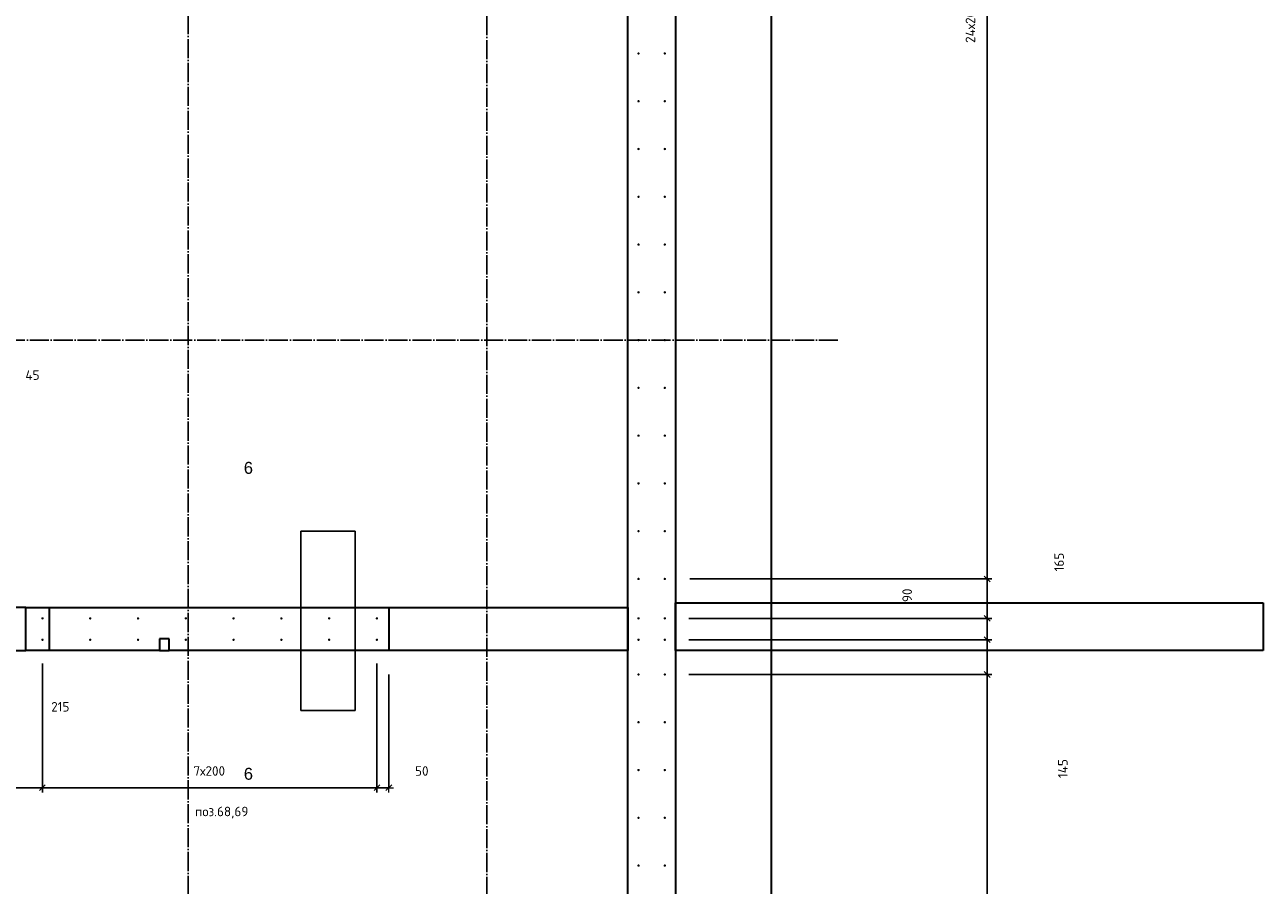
# Model space of a CAD drawing. Header units: millimetres. Extents: x -1001 to 124100, y -72947 to 40304.
# Tile 99 of 104: x 93216 to 98400, y -36662 to -33060. Entities that reach past the tile are written whole.
import ezdxf

# ---------------------------------------------------------------- set-up
doc = ezdxf.new("R2010")
doc.units = ezdxf.units.MM
doc.header["$PDMODE"] = 65
for name, pattern in [('______11', [100, 80, -10, 0, -10]), ('______5', [220, 160, -20, 20, -20]), ('________', [0])]:
    doc.linetypes.add(name, pattern=pattern)
for name, color, linetype, lineweight in [('Standard', 7, 'Continuous', 25), ('Арм.стержн. Выпуски', 180, 'Continuous', 35), ('Размерная линия_ общее', 7, 'Continuous', 13), ('Размерная линия_ общее_1', 7, 'Continuous', 13)]:
    doc.layers.add(name, color=color, linetype=linetype, lineweight=lineweight)
doc.layers.add('Осевая линия_ общее', color=7, linetype='______5', lineweight=13, true_color=0xa0a0a0)
doc.styles.add('ARIAL', font='ARIAL.TTF')
doc.styles.add('ISOCPEUR', font='ISOCPEUR')
doc.dimstyles.new('DIMSTYLE_11', dxfattribs={"dimtxt": 40, "dimasz": 40, "dimexe": 0, "dimexo": 0, "dimgap": 20, "dimtad": 2, "dimdec": 0, "dimrnd": 5, "dimzin": 12, "dimdsep": 46, "dimtxsty": 'ISOCPEUR', "dimblk1": 'ALL_ML_STRICH', "dimblk2": 'ALL_ML_STRICH', "dimsah": 1, "dimcen": 0, "dimclrd": 7, "dimclre": 256, "dimclrt": 7, "dimadec": 0, "dimazin": 0, "dimtfac": 1, "dimtdec": 0, "dimtix": 1, "dimtmove": 2, "dimatfit": 3, "dimfxl": 0, "dimtvp": 1.2, "dimtzin": 0, "dimlwd": 0, "dimlwe": -3, "dimarcsym": 0})
doc.dimstyles.new('DIMSTYLE_16', dxfattribs={"dimtxt": 40, "dimasz": 40, "dimexe": 0, "dimexo": 0, "dimgap": 20, "dimtad": 0, "dimdec": 0, "dimrnd": 5, "dimzin": 12, "dimdsep": 46, "dimtxsty": 'ISOCPEUR', "dimblk1": 'ALL_ML_STRICH', "dimblk2": 'ALL_ML_STRICH', "dimsah": 1, "dimcen": 0, "dimclrd": 7, "dimclre": 256, "dimclrt": 7, "dimadec": 0, "dimazin": 0, "dimtfac": 1, "dimtdec": 0, "dimtix": 1, "dimtmove": 2, "dimatfit": 3, "dimfxl": 0, "dimtzin": 0, "dimlwd": 0, "dimlwe": -3, "dimarcsym": 0})
doc.dimstyles.new('DIMSTYLE_9', dxfattribs={"dimtxt": 40, "dimasz": 40, "dimexe": 0, "dimexo": 0, "dimgap": 20, "dimtad": 2, "dimdec": 0, "dimrnd": 5, "dimzin": 12, "dimdsep": 46, "dimtxsty": 'ISOCPEUR', "dimblk1": 'ALL_ML_STRICH', "dimblk2": 'ALL_ML_STRICH', "dimsah": 1, "dimcen": 0, "dimclrd": 7, "dimclre": 256, "dimclrt": 7, "dimadec": 0, "dimazin": 0, "dimtfac": 1, "dimtdec": 0, "dimtix": 1, "dimtmove": 2, "dimatfit": 3, "dimfxl": 0, "dimtzin": 0, "dimlwd": 0, "dimlwe": -3, "dimarcsym": 0})

# ---------------------------------------------------------------- blocks, each defined once
blk = doc.blocks.new('ALL_ML_STRICH')
at = {"color": 0, "linetype": 'ByBlock', "lineweight": -2}
for p, q in [((-1, 0), (0.5, 0)), ((-0.3, -0.3), (0.3, 0.3)), ((0, -0.5), (0, 0.5))]:
    blk.add_line(p, q, dxfattribs=at)
blk = doc.blocks.new('*D366')
at = {"layer": 'DEFPOINTS', "color": 7, "linetype": 'Continuous', "lineweight": 13, "transparency": 33554687}
for p in [(95895, -35780), (95895, -38180), (97244.3, -38180)]:
    blk.add_point(p, dxfattribs=at)
at = {"layer": 'Размерная линия_ общее_1', "color": 253, "linetype": 'Continuous', "lineweight": -2, "true_color": 0xa0a0a0, "transparency": 33554687}
for p, q in [((95995, -35780), (97244.3, -35780)), ((95995, -38180), (97244.3, -38180))]:
    blk.add_line(p, q, dxfattribs=at)
at = {"layer": 'Размерная линия_ общее_1', "color": 7, "linetype": 'Continuous', "lineweight": -2, "transparency": 33554687}
blk.add_line((97244.3, -38180), (97244.3, -35780), dxfattribs=at)
at = {"layer": 'Размерная линия_ общее_1', "color": 7, "linetype": 'Continuous', "lineweight": 13, "transparency": 33554687, "xscale": 40, "yscale": 40, "zscale": 40}
for p, rotation in [((97244.3, -35780), 90), ((97244.3, -38180), 270)]:
    blk.add_blockref('ALL_ML_STRICH', p, dxfattribs=dict(at, rotation=rotation))
at = {"layer": 'Размерная линия_ общее_1', "color": 7, "linetype": 'Continuous', "lineweight": 13, "transparency": 33554687, "insert": (97154.3, -37130), "char_height": 40, "width": 2, "attachment_point": 1, "rotation": 90, "line_spacing_factor": 0.60241, "style": 'ISOCPEUR'}
blk.add_mtext('12х200=2400', dxfattribs=at)
blk = doc.blocks.new('*D367')
at = {"layer": 'DEFPOINTS', "color": 7, "linetype": 'Continuous', "lineweight": 13, "transparency": 33554687}
for p in [(95895, -35634.5), (95895, -35780), (97244.3, -35780)]:
    blk.add_point(p, dxfattribs=at)
at = {"layer": 'Размерная линия_ общее_1', "color": 253, "linetype": 'Continuous', "lineweight": -2, "true_color": 0xa0a0a0, "transparency": 33554687}
for p, q in [((95995, -35634.5), (97244.3, -35634.5)), ((95995, -35780), (97244.3, -35780))]:
    blk.add_line(p, q, dxfattribs=at)
at = {"layer": 'Размерная линия_ общее_1', "color": 7, "linetype": 'Continuous', "lineweight": -2, "transparency": 33554687}
blk.add_line((97244.3, -35780), (97244.3, -35634.5), dxfattribs=at)
at = {"layer": 'Размерная линия_ общее_1', "color": 7, "linetype": 'Continuous', "lineweight": 13, "transparency": 33554687, "xscale": 40, "yscale": 40, "zscale": 40}
for p, rotation in [((97244.3, -35634.5), 90), ((97244.3, -35780), 270)]:
    blk.add_blockref('ALL_ML_STRICH', p, dxfattribs=dict(at, rotation=rotation))
at = {"layer": 'Размерная линия_ общее_1', "color": 7, "linetype": 'Continuous', "lineweight": 13, "transparency": 33554687, "insert": (97561.2, -36173.8), "char_height": 40, "width": 120, "attachment_point": 5, "rotation": 90, "style": 'ISOCPEUR'}
blk.add_mtext('\\A1;{145}', dxfattribs=at)
blk = doc.blocks.new('*D368')
at = {"layer": 'DEFPOINTS', "color": 7, "linetype": 'Continuous', "lineweight": 13, "transparency": 33554687}
for p in [(95895, -35545), (95895, -35634.5), (97244.3, -35634.5)]:
    blk.add_point(p, dxfattribs=at)
at = {"layer": 'Размерная линия_ общее_1', "color": 253, "linetype": 'Continuous', "lineweight": -2, "true_color": 0xa0a0a0, "transparency": 33554687}
for p, q in [((95995, -35545), (97244.3, -35545)), ((95995, -35634.5), (97244.3, -35634.5))]:
    blk.add_line(p, q, dxfattribs=at)
at = {"layer": 'Размерная линия_ общее_1', "color": 7, "linetype": 'Continuous', "lineweight": -2, "transparency": 33554687}
blk.add_line((97244.3, -35634.5), (97244.3, -35545), dxfattribs=at)
at = {"layer": 'Размерная линия_ общее_1', "color": 7, "linetype": 'Continuous', "lineweight": 13, "transparency": 33554687, "xscale": 40, "yscale": 40, "zscale": 40}
for p, rotation in [((97244.3, -35545), 90), ((97244.3, -35634.5), 270)]:
    blk.add_blockref('ALL_ML_STRICH', p, dxfattribs=dict(at, rotation=rotation))
at = {"layer": 'Размерная линия_ общее_1', "color": 7, "linetype": 'Continuous', "lineweight": 13, "transparency": 33554687, "insert": (96909.5, -35448.4), "char_height": 40, "width": 80, "attachment_point": 5, "rotation": 90, "style": 'ISOCPEUR'}
blk.add_mtext('\\A1;{90}', dxfattribs=at)
blk = doc.blocks.new('*D369')
at = {"layer": 'DEFPOINTS', "color": 7, "linetype": 'Continuous', "lineweight": 13, "transparency": 33554687}
for p in [(95900, -35380), (95895, -35545), (97244.3, -35545)]:
    blk.add_point(p, dxfattribs=at)
at = {"layer": 'Размерная линия_ общее_1', "color": 253, "linetype": 'Continuous', "lineweight": -2, "true_color": 0xa0a0a0, "transparency": 33554687}
for p, q in [((96000, -35380), (97244.3, -35380)), ((95995, -35545), (97244.3, -35545))]:
    blk.add_line(p, q, dxfattribs=at)
at = {"layer": 'Размерная линия_ общее_1', "color": 7, "linetype": 'Continuous', "lineweight": -2, "transparency": 33554687}
blk.add_line((97244.3, -35545), (97244.3, -35380), dxfattribs=at)
at = {"layer": 'Размерная линия_ общее_1', "color": 7, "linetype": 'Continuous', "lineweight": 13, "transparency": 33554687, "xscale": 40, "yscale": 40, "zscale": 40}
for p, rotation in [((97244.3, -35380), 90), ((97244.3, -35545), 270)]:
    blk.add_blockref('ALL_ML_STRICH', p, dxfattribs=dict(at, rotation=rotation))
at = {"layer": 'Размерная линия_ общее_1', "color": 7, "linetype": 'Continuous', "lineweight": 13, "transparency": 33554687, "insert": (97545.5, -35309.4), "char_height": 40, "width": 120, "attachment_point": 5, "rotation": 90, "style": 'ISOCPEUR'}
blk.add_mtext('\\A1;{165}', dxfattribs=at)
blk = doc.blocks.new('*D370')
at = {"layer": 'DEFPOINTS', "color": 7, "linetype": 'Continuous', "lineweight": 13, "transparency": 33554687}
for p in [(95895, -30580), (95900, -35380), (97244.3, -35380)]:
    blk.add_point(p, dxfattribs=at)
at = {"layer": 'Размерная линия_ общее_1', "color": 253, "linetype": 'Continuous', "lineweight": -2, "true_color": 0xa0a0a0, "transparency": 33554687}
for p, q in [((95995, -30580), (97244.3, -30580)), ((96000, -35380), (97244.3, -35380))]:
    blk.add_line(p, q, dxfattribs=at)
at = {"layer": 'Размерная линия_ общее_1', "color": 7, "linetype": 'Continuous', "lineweight": -2, "transparency": 33554687}
blk.add_line((97244.3, -35380), (97244.3, -30580), dxfattribs=at)
at = {"layer": 'Размерная линия_ общее_1', "color": 7, "linetype": 'Continuous', "lineweight": 13, "transparency": 33554687, "xscale": 40, "yscale": 40, "zscale": 40}
for p, rotation in [((97244.3, -30580), 90), ((97244.3, -35380), 270)]:
    blk.add_blockref('ALL_ML_STRICH', p, dxfattribs=dict(at, rotation=rotation))
at = {"layer": 'Размерная линия_ общее_1', "color": 7, "linetype": 'Continuous', "lineweight": 13, "transparency": 33554687, "insert": (97154.3, -33136), "char_height": 40, "width": 2, "attachment_point": 1, "rotation": 90, "line_spacing_factor": 0.60241, "style": 'ISOCPEUR'}
blk.add_mtext('24х200=4800', dxfattribs=at)
blk = doc.blocks.new('*D567')
at = {"layer": 'DEFPOINTS', "color": 7, "linetype": 'Continuous', "lineweight": 13, "transparency": 33554687}
for p in [(93074.5, -35634.5), (93290, -35634.5), (93074.5, -36253.8)]:
    blk.add_point(p, dxfattribs=at)
at = {"layer": 'Размерная линия_ общее_1', "color": 253, "linetype": 'Continuous', "lineweight": -2, "true_color": 0xa0a0a0, "transparency": 33554687}
for p, q in [((93074.5, -35734.5), (93074.5, -36253.8)), ((93290, -35734.5), (93290, -36253.8))]:
    blk.add_line(p, q, dxfattribs=at)
at = {"layer": 'Размерная линия_ общее_1', "color": 7, "linetype": 'Continuous', "lineweight": -2, "transparency": 33554687}
blk.add_line((93074.5, -36253.8), (93290, -36253.8), dxfattribs=at)
at = {"layer": 'Размерная линия_ общее_1', "color": 7, "linetype": 'Continuous', "lineweight": 13, "transparency": 33554687, "xscale": 40, "yscale": 40, "zscale": 40, "rotation": 180}
blk.add_blockref('ALL_ML_STRICH', (93074.5, -36253.8), dxfattribs=at)
at = {"layer": 'Размерная линия_ общее_1', "color": 7, "linetype": 'Continuous', "lineweight": 13, "transparency": 33554687, "xscale": 40, "yscale": 40, "zscale": 40}
blk.add_blockref('ALL_ML_STRICH', (93290, -36253.8), dxfattribs=at)
at = {"layer": 'Размерная линия_ общее_1', "color": 7, "linetype": 'Continuous', "lineweight": 13, "transparency": 33554687, "insert": (93364.7, -35915.1), "char_height": 40, "width": 120, "attachment_point": 5, "style": 'ISOCPEUR'}
blk.add_mtext('\\A1;{215}', dxfattribs=at)
blk = doc.blocks.new('*D568')
at = {"layer": 'DEFPOINTS', "color": 7, "linetype": 'Continuous', "lineweight": 13, "transparency": 33554687}
for p in [(93290, -35634.5), (94690, -35634.5), (93290, -36253.8)]:
    blk.add_point(p, dxfattribs=at)
at = {"layer": 'Размерная линия_ общее_1', "color": 253, "linetype": 'Continuous', "lineweight": -2, "true_color": 0xa0a0a0, "transparency": 33554687}
for p, q in [((93290, -35734.5), (93290, -36253.8)), ((94690, -35734.5), (94690, -36253.8))]:
    blk.add_line(p, q, dxfattribs=at)
at = {"layer": 'Размерная линия_ общее_1', "color": 7, "linetype": 'Continuous', "lineweight": -2, "transparency": 33554687}
blk.add_line((93290, -36253.8), (94690, -36253.8), dxfattribs=at)
at = {"layer": 'Размерная линия_ общее_1', "color": 7, "linetype": 'Continuous', "lineweight": 13, "transparency": 33554687, "xscale": 40, "yscale": 40, "zscale": 40, "rotation": 180}
blk.add_blockref('ALL_ML_STRICH', (93290, -36253.8), dxfattribs=at)
at = {"layer": 'Размерная линия_ общее_1', "color": 7, "linetype": 'Continuous', "lineweight": 13, "transparency": 33554687, "xscale": 40, "yscale": 40, "zscale": 40}
blk.add_blockref('ALL_ML_STRICH', (94690, -36253.8), dxfattribs=at)
at = {"layer": 'Размерная линия_ общее_1', "color": 7, "linetype": 'Continuous', "lineweight": 13, "transparency": 33554687, "insert": (93922, -36163.8), "char_height": 40, "width": 2, "attachment_point": 1, "line_spacing_factor": 0.60241, "style": 'ISOCPEUR'}
blk.add_mtext('7х200', dxfattribs=at)
blk = doc.blocks.new('*D569')
at = {"layer": 'DEFPOINTS', "color": 7, "linetype": 'Continuous', "lineweight": 13, "transparency": 33554687}
for p in [(94690, -35634.5), (94740, -35680), (94690, -36253.8)]:
    blk.add_point(p, dxfattribs=at)
at = {"layer": 'Размерная линия_ общее_1', "color": 253, "linetype": 'Continuous', "lineweight": -2, "true_color": 0xa0a0a0, "transparency": 33554687}
for p, q in [((94690, -35734.5), (94690, -36253.8)), ((94740, -35780), (94740, -36253.8))]:
    blk.add_line(p, q, dxfattribs=at)
at = {"layer": 'Размерная линия_ общее_1', "color": 7, "linetype": 'Continuous', "lineweight": -2, "transparency": 33554687}
blk.add_line((94690, -36253.8), (94740, -36253.8), dxfattribs=at)
at = {"layer": 'Размерная линия_ общее_1', "color": 7, "linetype": 'Continuous', "lineweight": 13, "transparency": 33554687, "xscale": 40, "yscale": 40, "zscale": 40, "rotation": 180}
blk.add_blockref('ALL_ML_STRICH', (94690, -36253.8), dxfattribs=at)
at = {"layer": 'Размерная линия_ общее_1', "color": 7, "linetype": 'Continuous', "lineweight": 13, "transparency": 33554687, "xscale": 40, "yscale": 40, "zscale": 40}
blk.add_blockref('ALL_ML_STRICH', (94740, -36253.8), dxfattribs=at)
at = {"layer": 'Размерная линия_ общее_1', "color": 7, "linetype": 'Continuous', "lineweight": 13, "transparency": 33554687, "insert": (94877.9, -36183.9), "char_height": 40, "width": 80, "attachment_point": 5, "style": 'ISOCPEUR'}
blk.add_mtext('\\A1;{50}', dxfattribs=at)
blk = doc.blocks.new('*D578')
at = {"layer": 'DEFPOINTS', "color": 7, "linetype": 'Continuous', "lineweight": 13, "transparency": 33554687}
for p in [(93120, -34577.4), (93074.5, -34596.1), (93074.5, -34650)]:
    blk.add_point(p, dxfattribs=at)
at = {"layer": 'Размерная линия_ общее_1', "color": 253, "linetype": 'Continuous', "lineweight": -2, "true_color": 0xa0a0a0, "transparency": 33554687}
for p, q in [((93074.5, -34596.1), (93074.5, -34596.1)), ((93120, -34596.1), (93120, -34596.1))]:
    blk.add_line(p, q, dxfattribs=at)
at = {"layer": 'Размерная линия_ общее_1', "color": 7, "linetype": 'Continuous', "lineweight": -2, "transparency": 33554687}
blk.add_line((93074.5, -34596.1), (93120, -34596.1), dxfattribs=at)
at = {"layer": 'Размерная линия_ общее_1', "color": 7, "linetype": 'Continuous', "lineweight": 13, "transparency": 33554687, "xscale": 40, "yscale": 40, "zscale": 40, "rotation": 180}
blk.add_blockref('ALL_ML_STRICH', (93074.5, -34596.1), dxfattribs=at)
at = {"layer": 'Размерная линия_ общее_1', "color": 7, "linetype": 'Continuous', "lineweight": 13, "transparency": 33554687, "xscale": 40, "yscale": 40, "zscale": 40}
blk.add_blockref('ALL_ML_STRICH', (93120, -34596.1), dxfattribs=at)
at = {"layer": 'Размерная линия_ общее_1', "color": 7, "linetype": 'Continuous', "lineweight": 13, "transparency": 33554687, "insert": (93248.2, -34526.5), "char_height": 40, "width": 80, "attachment_point": 5, "style": 'ISOCPEUR'}
blk.add_mtext('\\A1;{45}', dxfattribs=at)

msp = doc.modelspace()

# ---------------------------------------------------------------- hatches: boundary and pattern name
at = {"layer": 'Арм.стержн. Выпуски', "linetype": 'Continuous', "lineweight": 35, "transparency": 33554687}
for points in [[(95790, -33180), (95789.6, -33178.1), (95788.5, -33176.5), (95786.9, -33175.4), (95785, -33175), (95783.1, -33175.4), (95781.5, -33176.5), (95780.4, -33178.1), (95780, -33180), (95780.4, -33181.9), (95781.5, -33183.5), (95783.1, -33184.6), (95785, -33185), (95786.9, -33184.6), (95788.5, -33183.5), (95789.6, -33181.9)], [(95900, -33180), (95899.6, -33178.1), (95898.5, -33176.5), (95896.9, -33175.4), (95895, -33175), (95893.1, -33175.4), (95891.5, -33176.5), (95890.4, -33178.1), (95890, -33180), (95890.4, -33181.9), (95891.5, -33183.5), (95893.1, -33184.6), (95895, -33185), (95896.9, -33184.6), (95898.5, -33183.5), (95899.6, -33181.9)], [(95790, -33380), (95789.6, -33378.1), (95788.5, -33376.5), (95786.9, -33375.4), (95785, -33375), (95783.1, -33375.4), (95781.5, -33376.5), (95780.4, -33378.1), (95780, -33380), (95780.4, -33381.9), (95781.5, -33383.5), (95783.1, -33384.6), (95785, -33385), (95786.9, -33384.6), (95788.5, -33383.5), (95789.6, -33381.9)], [(95900, -33380), (95899.6, -33378.1), (95898.5, -33376.5), (95896.9, -33375.4), (95895, -33375), (95893.1, -33375.4), (95891.5, -33376.5), (95890.4, -33378.1), (95890, -33380), (95890.4, -33381.9), (95891.5, -33383.5), (95893.1, -33384.6), (95895, -33385), (95896.9, -33384.6), (95898.5, -33383.5), (95899.6, -33381.9)], [(95790, -33580), (95789.6, -33578.1), (95788.5, -33576.5), (95786.9, -33575.4), (95785, -33575), (95783.1, -33575.4), (95781.5, -33576.5), (95780.4, -33578.1), (95780, -33580), (95780.4, -33581.9), (95781.5, -33583.5), (95783.1, -33584.6), (95785, -33585), (95786.9, -33584.6), (95788.5, -33583.5), (95789.6, -33581.9)], [(95900, -33580), (95899.6, -33578.1), (95898.5, -33576.5), (95896.9, -33575.4), (95895, -33575), (95893.1, -33575.4), (95891.5, -33576.5), (95890.4, -33578.1), (95890, -33580), (95890.4, -33581.9), (95891.5, -33583.5), (95893.1, -33584.6), (95895, -33585), (95896.9, -33584.6), (95898.5, -33583.5), (95899.6, -33581.9)], [(95790, -33780), (95789.6, -33778.1), (95788.5, -33776.5), (95786.9, -33775.4), (95785, -33775), (95783.1, -33775.4), (95781.5, -33776.5), (95780.4, -33778.1), (95780, -33780), (95780.4, -33781.9), (95781.5, -33783.5), (95783.1, -33784.6), (95785, -33785), (95786.9, -33784.6), (95788.5, -33783.5), (95789.6, -33781.9)], [(95900, -33780), (95899.6, -33778.1), (95898.5, -33776.5), (95896.9, -33775.4), (95895, -33775), (95893.1, -33775.4), (95891.5, -33776.5), (95890.4, -33778.1), (95890, -33780), (95890.4, -33781.9), (95891.5, -33783.5), (95893.1, -33784.6), (95895, -33785), (95896.9, -33784.6), (95898.5, -33783.5), (95899.6, -33781.9)], [(95790, -33980), (95789.6, -33978.1), (95788.5, -33976.5), (95786.9, -33975.4), (95785, -33975), (95783.1, -33975.4), (95781.5, -33976.5), (95780.4, -33978.1), (95780, -33980), (95780.4, -33981.9), (95781.5, -33983.5), (95783.1, -33984.6), (95785, -33985), (95786.9, -33984.6), (95788.5, -33983.5), (95789.6, -33981.9)], [(95900, -33980), (95899.6, -33978.1), (95898.5, -33976.5), (95896.9, -33975.4), (95895, -33975), (95893.1, -33975.4), (95891.5, -33976.5), (95890.4, -33978.1), (95890, -33980), (95890.4, -33981.9), (95891.5, -33983.5), (95893.1, -33984.6), (95895, -33985), (95896.9, -33984.6), (95898.5, -33983.5), (95899.6, -33981.9)], [(95790, -34180), (95789.6, -34178.1), (95788.5, -34176.5), (95786.9, -34175.4), (95785, -34175), (95783.1, -34175.4), (95781.5, -34176.5), (95780.4, -34178.1), (95780, -34180), (95780.4, -34181.9), (95781.5, -34183.5), (95783.1, -34184.6), (95785, -34185), (95786.9, -34184.6), (95788.5, -34183.5), (95789.6, -34181.9)], [(95900, -34180), (95899.6, -34178.1), (95898.5, -34176.5), (95896.9, -34175.4), (95895, -34175), (95893.1, -34175.4), (95891.5, -34176.5), (95890.4, -34178.1), (95890, -34180), (95890.4, -34181.9), (95891.5, -34183.5), (95893.1, -34184.6), (95895, -34185), (95896.9, -34184.6), (95898.5, -34183.5), (95899.6, -34181.9)], [(95790, -34380), (95789.6, -34378.1), (95788.5, -34376.5), (95786.9, -34375.4), (95785, -34375), (95783.1, -34375.4), (95781.5, -34376.5), (95780.4, -34378.1), (95780, -34380), (95780.4, -34381.9), (95781.5, -34383.5), (95783.1, -34384.6), (95785, -34385), (95786.9, -34384.6), (95788.5, -34383.5), (95789.6, -34381.9)], [(95900, -34380), (95899.6, -34378.1), (95898.5, -34376.5), (95896.9, -34375.4), (95895, -34375), (95893.1, -34375.4), (95891.5, -34376.5), (95890.4, -34378.1), (95890, -34380), (95890.4, -34381.9), (95891.5, -34383.5), (95893.1, -34384.6), (95895, -34385), (95896.9, -34384.6), (95898.5, -34383.5), (95899.6, -34381.9)], [(95790, -34580), (95789.6, -34578.1), (95788.5, -34576.5), (95786.9, -34575.4), (95785, -34575), (95783.1, -34575.4), (95781.5, -34576.5), (95780.4, -34578.1), (95780, -34580), (95780.4, -34581.9), (95781.5, -34583.5), (95783.1, -34584.6), (95785, -34585), (95786.9, -34584.6), (95788.5, -34583.5), (95789.6, -34581.9)], [(95900, -34580), (95899.6, -34578.1), (95898.5, -34576.5), (95896.9, -34575.4), (95895, -34575), (95893.1, -34575.4), (95891.5, -34576.5), (95890.4, -34578.1), (95890, -34580), (95890.4, -34581.9), (95891.5, -34583.5), (95893.1, -34584.6), (95895, -34585), (95896.9, -34584.6), (95898.5, -34583.5), (95899.6, -34581.9)], [(95790, -34780), (95789.6, -34778.1), (95788.5, -34776.5), (95786.9, -34775.4), (95785, -34775), (95783.1, -34775.4), (95781.5, -34776.5), (95780.4, -34778.1), (95780, -34780), (95780.4, -34781.9), (95781.5, -34783.5), (95783.1, -34784.6), (95785, -34785), (95786.9, -34784.6), (95788.5, -34783.5), (95789.6, -34781.9)], [(95900, -34780), (95899.6, -34778.1), (95898.5, -34776.5), (95896.9, -34775.4), (95895, -34775), (95893.1, -34775.4), (95891.5, -34776.5), (95890.4, -34778.1), (95890, -34780), (95890.4, -34781.9), (95891.5, -34783.5), (95893.1, -34784.6), (95895, -34785), (95896.9, -34784.6), (95898.5, -34783.5), (95899.6, -34781.9)], [(95790, -34980), (95789.6, -34978.1), (95788.5, -34976.5), (95786.9, -34975.4), (95785, -34975), (95783.1, -34975.4), (95781.5, -34976.5), (95780.4, -34978.1), (95780, -34980), (95780.4, -34981.9), (95781.5, -34983.5), (95783.1, -34984.6), (95785, -34985), (95786.9, -34984.6), (95788.5, -34983.5), (95789.6, -34981.9)], [(95900, -34980), (95899.6, -34978.1), (95898.5, -34976.5), (95896.9, -34975.4), (95895, -34975), (95893.1, -34975.4), (95891.5, -34976.5), (95890.4, -34978.1), (95890, -34980), (95890.4, -34981.9), (95891.5, -34983.5), (95893.1, -34984.6), (95895, -34985), (95896.9, -34984.6), (95898.5, -34983.5), (95899.6, -34981.9)], [(95790, -35180), (95789.6, -35178.1), (95788.5, -35176.5), (95786.9, -35175.4), (95785, -35175), (95783.1, -35175.4), (95781.5, -35176.5), (95780.4, -35178.1), (95780, -35180), (95780.4, -35181.9), (95781.5, -35183.5), (95783.1, -35184.6), (95785, -35185), (95786.9, -35184.6), (95788.5, -35183.5), (95789.6, -35181.9)], [(95900, -35180), (95899.6, -35178.1), (95898.5, -35176.5), (95896.9, -35175.4), (95895, -35175), (95893.1, -35175.4), (95891.5, -35176.5), (95890.4, -35178.1), (95890, -35180), (95890.4, -35181.9), (95891.5, -35183.5), (95893.1, -35184.6), (95895, -35185), (95896.9, -35184.6), (95898.5, -35183.5), (95899.6, -35181.9)], [(95790, -35380), (95789.6, -35378.1), (95788.5, -35376.5), (95786.9, -35375.4), (95785, -35375), (95783.1, -35375.4), (95781.5, -35376.5), (95780.4, -35378.1), (95780, -35380), (95780.4, -35381.9), (95781.5, -35383.5), (95783.1, -35384.6), (95785, -35385), (95786.9, -35384.6), (95788.5, -35383.5), (95789.6, -35381.9)], [(95900, -35380), (95899.6, -35378.1), (95898.5, -35376.5), (95896.9, -35375.4), (95895, -35375), (95893.1, -35375.4), (95891.5, -35376.5), (95890.4, -35378.1), (95890, -35380), (95890.4, -35381.9), (95891.5, -35383.5), (95893.1, -35384.6), (95895, -35385), (95896.9, -35384.6), (95898.5, -35383.5), (95899.6, -35381.9)], [(93295, -35545), (93294.6, -35543.1), (93293.5, -35541.5), (93291.9, -35540.4), (93290, -35540), (93288.1, -35540.4), (93286.5, -35541.5), (93285.4, -35543.1), (93285, -35545), (93285.4, -35546.9), (93286.5, -35548.5), (93288.1, -35549.6), (93290, -35550), (93291.9, -35549.6), (93293.5, -35548.5), (93294.6, -35546.9)], [(93495, -35545), (93494.6, -35543.1), (93493.5, -35541.5), (93491.9, -35540.4), (93490, -35540), (93488.1, -35540.4), (93486.5, -35541.5), (93485.4, -35543.1), (93485, -35545), (93485.4, -35546.9), (93486.5, -35548.5), (93488.1, -35549.6), (93490, -35550), (93491.9, -35549.6), (93493.5, -35548.5), (93494.6, -35546.9)], [(93695, -35545), (93694.6, -35543.1), (93693.5, -35541.5), (93691.9, -35540.4), (93690, -35540), (93688.1, -35540.4), (93686.5, -35541.5), (93685.4, -35543.1), (93685, -35545), (93685.4, -35546.9), (93686.5, -35548.5), (93688.1, -35549.6), (93690, -35550), (93691.9, -35549.6), (93693.5, -35548.5), (93694.6, -35546.9)], [(93895, -35545), (93894.6, -35543.1), (93893.5, -35541.5), (93891.9, -35540.4), (93890, -35540), (93888.1, -35540.4), (93886.5, -35541.5), (93885.4, -35543.1), (93885, -35545), (93885.4, -35546.9), (93886.5, -35548.5), (93888.1, -35549.6), (93890, -35550), (93891.9, -35549.6), (93893.5, -35548.5), (93894.6, -35546.9)], [(94095, -35545), (94094.6, -35543.1), (94093.5, -35541.5), (94091.9, -35540.4), (94090, -35540), (94088.1, -35540.4), (94086.5, -35541.5), (94085.4, -35543.1), (94085, -35545), (94085.4, -35546.9), (94086.5, -35548.5), (94088.1, -35549.6), (94090, -35550), (94091.9, -35549.6), (94093.5, -35548.5), (94094.6, -35546.9)], [(94295, -35545), (94294.6, -35543.1), (94293.5, -35541.5), (94291.9, -35540.4), (94290, -35540), (94288.1, -35540.4), (94286.5, -35541.5), (94285.4, -35543.1), (94285, -35545), (94285.4, -35546.9), (94286.5, -35548.5), (94288.1, -35549.6), (94290, -35550), (94291.9, -35549.6), (94293.5, -35548.5), (94294.6, -35546.9)], [(94495, -35545), (94494.6, -35543.1), (94493.5, -35541.5), (94491.9, -35540.4), (94490, -35540), (94488.1, -35540.4), (94486.5, -35541.5), (94485.4, -35543.1), (94485, -35545), (94485.4, -35546.9), (94486.5, -35548.5), (94488.1, -35549.6), (94490, -35550), (94491.9, -35549.6), (94493.5, -35548.5), (94494.6, -35546.9)], [(94695, -35545), (94694.6, -35543.1), (94693.5, -35541.5), (94691.9, -35540.4), (94690, -35540), (94688.1, -35540.4), (94686.5, -35541.5), (94685.4, -35543.1), (94685, -35545), (94685.4, -35546.9), (94686.5, -35548.5), (94688.1, -35549.6), (94690, -35550), (94691.9, -35549.6), (94693.5, -35548.5), (94694.6, -35546.9)], [(95790, -35545), (95789.6, -35543.1), (95788.5, -35541.5), (95786.9, -35540.4), (95785, -35540), (95783.1, -35540.4), (95781.5, -35541.5), (95780.4, -35543.1), (95780, -35545), (95780.4, -35546.9), (95781.5, -35548.5), (95783.1, -35549.6), (95785, -35550), (95786.9, -35549.6), (95788.5, -35548.5), (95789.6, -35546.9)], [(95900, -35545), (95899.6, -35543.1), (95898.5, -35541.5), (95896.9, -35540.4), (95895, -35540), (95893.1, -35540.4), (95891.5, -35541.5), (95890.4, -35543.1), (95890, -35545), (95890.4, -35546.9), (95891.5, -35548.5), (95893.1, -35549.6), (95895, -35550), (95896.9, -35549.6), (95898.5, -35548.5), (95899.6, -35546.9)], [(93295, -35634.5), (93294.6, -35632.6), (93293.5, -35631), (93291.9, -35629.9), (93290, -35629.5), (93288.1, -35629.9), (93286.5, -35631), (93285.4, -35632.6), (93285, -35634.5), (93285.4, -35636.5), (93286.5, -35638.1), (93288.1, -35639.2), (93290, -35639.5), (93291.9, -35639.2), (93293.5, -35638.1), (93294.6, -35636.5)], [(93495, -35634.5), (93494.6, -35632.6), (93493.5, -35631), (93491.9, -35629.9), (93490, -35629.5), (93488.1, -35629.9), (93486.5, -35631), (93485.4, -35632.6), (93485, -35634.5), (93485.4, -35636.5), (93486.5, -35638.1), (93488.1, -35639.2), (93490, -35639.5), (93491.9, -35639.2), (93493.5, -35638.1), (93494.6, -35636.5)], [(93695, -35634.5), (93694.6, -35632.6), (93693.5, -35631), (93691.9, -35629.9), (93690, -35629.5), (93688.1, -35629.9), (93686.5, -35631), (93685.4, -35632.6), (93685, -35634.5), (93685.4, -35636.5), (93686.5, -35638.1), (93688.1, -35639.2), (93690, -35639.5), (93691.9, -35639.2), (93693.5, -35638.1), (93694.6, -35636.5)], [(93895, -35634.5), (93894.6, -35632.6), (93893.5, -35631), (93891.9, -35629.9), (93890, -35629.5), (93888.1, -35629.9), (93886.5, -35631), (93885.4, -35632.6), (93885, -35634.5), (93885.4, -35636.5), (93886.5, -35638.1), (93888.1, -35639.2), (93890, -35639.5), (93891.9, -35639.2), (93893.5, -35638.1), (93894.6, -35636.5)], [(94095, -35634.5), (94094.6, -35632.6), (94093.5, -35631), (94091.9, -35629.9), (94090, -35629.5), (94088.1, -35629.9), (94086.5, -35631), (94085.4, -35632.6), (94085, -35634.5), (94085.4, -35636.5), (94086.5, -35638.1), (94088.1, -35639.2), (94090, -35639.5), (94091.9, -35639.2), (94093.5, -35638.1), (94094.6, -35636.5)], [(94295, -35634.5), (94294.6, -35632.6), (94293.5, -35631), (94291.9, -35629.9), (94290, -35629.5), (94288.1, -35629.9), (94286.5, -35631), (94285.4, -35632.6), (94285, -35634.5), (94285.4, -35636.5), (94286.5, -35638.1), (94288.1, -35639.2), (94290, -35639.5), (94291.9, -35639.2), (94293.5, -35638.1), (94294.6, -35636.5)], [(94495, -35634.5), (94494.6, -35632.6), (94493.5, -35631), (94491.9, -35629.9), (94490, -35629.5), (94488.1, -35629.9), (94486.5, -35631), (94485.4, -35632.6), (94485, -35634.5), (94485.4, -35636.5), (94486.5, -35638.1), (94488.1, -35639.2), (94490, -35639.5), (94491.9, -35639.2), (94493.5, -35638.1), (94494.6, -35636.5)], [(94695, -35634.5), (94694.6, -35632.6), (94693.5, -35631), (94691.9, -35629.9), (94690, -35629.5), (94688.1, -35629.9), (94686.5, -35631), (94685.4, -35632.6), (94685, -35634.5), (94685.4, -35636.5), (94686.5, -35638.1), (94688.1, -35639.2), (94690, -35639.5), (94691.9, -35639.2), (94693.5, -35638.1), (94694.6, -35636.5)], [(95790, -35634.5), (95789.6, -35632.6), (95788.5, -35631), (95786.9, -35629.9), (95785, -35629.5), (95783.1, -35629.9), (95781.5, -35631), (95780.4, -35632.6), (95780, -35634.5), (95780.4, -35636.5), (95781.5, -35638.1), (95783.1, -35639.2), (95785, -35639.5), (95786.9, -35639.2), (95788.5, -35638.1), (95789.6, -35636.5)], [(95900, -35634.5), (95899.6, -35632.6), (95898.5, -35631), (95896.9, -35629.9), (95895, -35629.5), (95893.1, -35629.9), (95891.5, -35631), (95890.4, -35632.6), (95890, -35634.5), (95890.4, -35636.5), (95891.5, -35638.1), (95893.1, -35639.2), (95895, -35639.5), (95896.9, -35639.2), (95898.5, -35638.1), (95899.6, -35636.5)], [(95790, -35780), (95789.6, -35778.1), (95788.5, -35776.5), (95786.9, -35775.4), (95785, -35775), (95783.1, -35775.4), (95781.5, -35776.5), (95780.4, -35778.1), (95780, -35780), (95780.4, -35781.9), (95781.5, -35783.5), (95783.1, -35784.6), (95785, -35785), (95786.9, -35784.6), (95788.5, -35783.5), (95789.6, -35781.9)], [(95900, -35780), (95899.6, -35778.1), (95898.5, -35776.5), (95896.9, -35775.4), (95895, -35775), (95893.1, -35775.4), (95891.5, -35776.5), (95890.4, -35778.1), (95890, -35780), (95890.4, -35781.9), (95891.5, -35783.5), (95893.1, -35784.6), (95895, -35785), (95896.9, -35784.6), (95898.5, -35783.5), (95899.6, -35781.9)], [(95790, -35980), (95789.6, -35978.1), (95788.5, -35976.5), (95786.9, -35975.4), (95785, -35975), (95783.1, -35975.4), (95781.5, -35976.5), (95780.4, -35978.1), (95780, -35980), (95780.4, -35981.9), (95781.5, -35983.5), (95783.1, -35984.6), (95785, -35985), (95786.9, -35984.6), (95788.5, -35983.5), (95789.6, -35981.9)], [(95900, -35980), (95899.6, -35978.1), (95898.5, -35976.5), (95896.9, -35975.4), (95895, -35975), (95893.1, -35975.4), (95891.5, -35976.5), (95890.4, -35978.1), (95890, -35980), (95890.4, -35981.9), (95891.5, -35983.5), (95893.1, -35984.6), (95895, -35985), (95896.9, -35984.6), (95898.5, -35983.5), (95899.6, -35981.9)], [(95790, -36180), (95789.6, -36178.1), (95788.5, -36176.5), (95786.9, -36175.4), (95785, -36175), (95783.1, -36175.4), (95781.5, -36176.5), (95780.4, -36178.1), (95780, -36180), (95780.4, -36181.9), (95781.5, -36183.5), (95783.1, -36184.6), (95785, -36185), (95786.9, -36184.6), (95788.5, -36183.5), (95789.6, -36181.9)], [(95900, -36180), (95899.6, -36178.1), (95898.5, -36176.5), (95896.9, -36175.4), (95895, -36175), (95893.1, -36175.4), (95891.5, -36176.5), (95890.4, -36178.1), (95890, -36180), (95890.4, -36181.9), (95891.5, -36183.5), (95893.1, -36184.6), (95895, -36185), (95896.9, -36184.6), (95898.5, -36183.5), (95899.6, -36181.9)], [(95790, -36380), (95789.6, -36378.1), (95788.5, -36376.5), (95786.9, -36375.4), (95785, -36375), (95783.1, -36375.4), (95781.5, -36376.5), (95780.4, -36378.1), (95780, -36380), (95780.4, -36381.9), (95781.5, -36383.5), (95783.1, -36384.6), (95785, -36385), (95786.9, -36384.6), (95788.5, -36383.5), (95789.6, -36381.9)], [(95900, -36380), (95899.6, -36378.1), (95898.5, -36376.5), (95896.9, -36375.4), (95895, -36375), (95893.1, -36375.4), (95891.5, -36376.5), (95890.4, -36378.1), (95890, -36380), (95890.4, -36381.9), (95891.5, -36383.5), (95893.1, -36384.6), (95895, -36385), (95896.9, -36384.6), (95898.5, -36383.5), (95899.6, -36381.9)], [(95790, -36580), (95789.6, -36578.1), (95788.5, -36576.5), (95786.9, -36575.4), (95785, -36575), (95783.1, -36575.4), (95781.5, -36576.5), (95780.4, -36578.1), (95780, -36580), (95780.4, -36581.9), (95781.5, -36583.5), (95783.1, -36584.6), (95785, -36585), (95786.9, -36584.6), (95788.5, -36583.5), (95789.6, -36581.9)], [(95900, -36580), (95899.6, -36578.1), (95898.5, -36576.5), (95896.9, -36575.4), (95895, -36575), (95893.1, -36575.4), (95891.5, -36576.5), (95890.4, -36578.1), (95890, -36580), (95890.4, -36581.9), (95891.5, -36583.5), (95893.1, -36584.6), (95895, -36585), (95896.9, -36584.6), (95898.5, -36583.5), (95899.6, -36581.9)]]:
    msp.add_hatch(color=4, dxfattribs=at).paths.add_polyline_path(points)

# ---------------------------------------------------------------- linework, layer by layer
at = {"color": 7, "linetype": 'Continuous', "lineweight": 35, "transparency": 33554687}
for p, q in [((95740, -35500), (95740, -30550)), ((95940, -30550), (95940, -35480)), ((93220, -35500), (93120, -35500)), ((93220, -35680), (93220, -35500)), ((93220, -35500), (95740, -35500)), ((95740, -35680), (95740, -35500)), ((95740, -35500), (95740, -35680)), ((95940, -35680), (95940, -35480)), ((95940, -35480), (98400, -35480)), ((95940, -35480), (95940, -35680)), ((98400, -35480), (98400, -35680)), ((93780, -35630), (93780, -35680)), ((93820, -35630), (93780, -35630)), ((93820, -35680), (93820, -35630)), ((93120, -35680), (93220, -35680)), ((93780, -35680), (93220, -35680)), ((93780, -35680), (93820, -35680)), ((95740, -35680), (93820, -35680)), ((95740, -38210), (95740, -35680)), ((98400, -35680), (95940, -35680)), ((95940, -35680), (95940, -38210))]:
    msp.add_line(p, q, dxfattribs=at)
at = {"color": 52, "linetype": 'Continuous', "lineweight": -3, "transparency": 33554687}
for p, q in [((94371.3, -35180.6), (94371.3, -35930.6)), ((94599.5, -35180.6), (94371.3, -35180.6)), ((94371.3, -35180.6), (94371.3, -35930.6)), ((94599.5, -35180.6), (94371.3, -35180.6)), ((94599.5, -35930.6), (94599.5, -35180.6)), ((94599.5, -35930.6), (94599.5, -35180.6)), ((94371.3, -35930.6), (94599.5, -35930.6)), ((94371.3, -35930.6), (94599.5, -35930.6))]:
    msp.add_line(p, q, dxfattribs=at)
at = {"color": 7, "linetype": '________', "lineweight": 35, "transparency": 33554687}
for p, q in [((93320, -35680), (93320, -35500)), ((94740, -35500), (94740, -35680))]:
    msp.add_line(p, q, dxfattribs=at)
at = {"layer": 'Standard', "color": 52, "linetype": 'Continuous', "lineweight": 13, "transparency": 33554687}
msp.add_line((94371.3, -35180.6), (94371.3, -35930.6), dxfattribs=at)
at = {"layer": 'Осевая линия_ общее', "color": 253, "linetype": '______11', "lineweight": -3, "true_color": 0xa0a0a0, "transparency": 33554687}
for p, q in [((93900, -23410), (93900, -72827.9)), ((95150, -29220), (95150, -72827.9)), ((96620, -34380), (77142.2, -34380))]:
    msp.add_line(p, q, dxfattribs=at)
at = {"layer": 'Размерная линия_ общее', "color": 7, "linetype": 'Continuous', "lineweight": 35, "transparency": 33554687}
for p, q in [((96340, -30550), (96340, -35480)), ((96340, -35680), (96340, -38210))]:
    msp.add_line(p, q, dxfattribs=at)
at = {"layer": 'Размерная линия_ общее', "color": 7, "linetype": '________', "lineweight": 35, "transparency": 33554687}
msp.add_line((96340, -35480), (96340, -35680), dxfattribs=at)

# ---------------------------------------------------------------- texts
at = {"layer": 'Standard', "color": 7, "linetype": 'Continuous', "lineweight": 13, "transparency": 33554687}
for s, insert, char_height, width, attachment_point, style in [('\\W0.99;6', (94171.3, -34940.6), 50, 63.924, 9, 'ARIAL'), ('\\W0.99;6', (94171.3, -36170.6), 50, 63.924, 3, 'ARIAL'), ('\\A1;{\\fISOCPEUR|i0|b0;\\H40.000000;\\W1.000000;\\C7;поз.68,69}\\P', (94040.2, -36333.5), 40, 239.298, 2, 'ISOCPEUR')]:
    msp.add_mtext(s, dxfattribs=dict(at, insert=insert, char_height=char_height, width=width, attachment_point=attachment_point, style=style))

# ---------------------------------------------------------------- dimensions: what is measured, and where the dimension line sits
at = {"layer": 'Размерная линия_ общее_1', "color": 7, "linetype": 'Continuous', "lineweight": 13, "transparency": 33554687}
for base, p1, p2, text, picture, middle in [((97244.3, -30580), (96000, -35380), (95995, -30580), '24х200=4800', '*D370', (97224.3, -32980)), ((97244.3, -35780), (95995, -38180), (95995, -35780), '12х200=2400', '*D366', (97224.3, -36980))]:
    dim = msp.add_linear_dim(base=base, p1=p1, p2=p2, angle=90, text=text, dimstyle='DIMSTYLE_9', override={"dimpost": '<>', "dimclrd": 7, "dimclre": 253, "dimclrt": 7, "dimlwd": 0, "dimlwe": 65533}, dxfattribs=at)
    dim.commit()
    dim.dimension.update_dxf_attribs({"geometry": picture, "text_midpoint": middle, "dimtype": 160})
for base, p1, p2, dimstyle, picture, middle in [((93120, -34596.1271), (93074.5313, -34596.1271), (93120, -34596.1271), 'DIMSTYLE_11', '*D578', (93248.1925, -34526.5442)), ((93290, -36253.8199), (93074.5313, -35734.5451), (93290, -35734.5451), 'DIMSTYLE_9', '*D567', (93364.6603, -35915.0905)), ((94740, -36253.8), (94690, -35734.5), (94740, -35780), 'DIMSTYLE_11', '*D569', (94877.9, -36183.9))]:
    dim = msp.add_linear_dim(base=base, p1=p1, p2=p2, dimstyle=dimstyle, override={"dimpost": '<>', "dimclrd": 7, "dimclre": 253, "dimclrt": 7, "dimlwd": 0, "dimlwe": 65533}, dxfattribs=at)
    dim.commit()
    dim.dimension.update_dxf_attribs({"geometry": picture, "text_midpoint": middle, "dimtype": 160})
for base, p1, p2, dimstyle, picture, middle in [((97244.3, -35380), (95995, -35545), (96000, -35380), 'DIMSTYLE_16', '*D369', (97545.5, -35309.4)), ((97244.3096, -35545.0138), (95995, -35634.5451), (95995, -35545.0138), 'DIMSTYLE_9', '*D368', (96909.4533, -35448.445)), ((97244.3096, -35634.5451), (95995, -35780.0003), (95995, -35634.5451), 'DIMSTYLE_16', '*D367', (97561.1629, -36173.8133))]:
    dim = msp.add_linear_dim(base=base, p1=p1, p2=p2, angle=90, dimstyle=dimstyle, override={"dimpost": '<>', "dimclrd": 7, "dimclre": 253, "dimclrt": 7, "dimlwd": 0, "dimlwe": 65533}, dxfattribs=at)
    dim.commit()
    dim.dimension.update_dxf_attribs({"geometry": picture, "text_midpoint": middle, "dimtype": 160})
dim = msp.add_linear_dim(base=(94690, -36253.8), p1=(93290, -35734.5), p2=(94690, -35734.5), text='7х200', dimstyle='DIMSTYLE_9', override={"dimpost": '<>', "dimclrd": 7, "dimclre": 253, "dimclrt": 7, "dimlwd": 0, "dimlwe": 65533}, dxfattribs=at)
dim.commit()
dim.dimension.update_dxf_attribs({"geometry": '*D568', "text_midpoint": (93990, -36233.8), "dimtype": 160})

doc.saveas('drawing.dxf')
